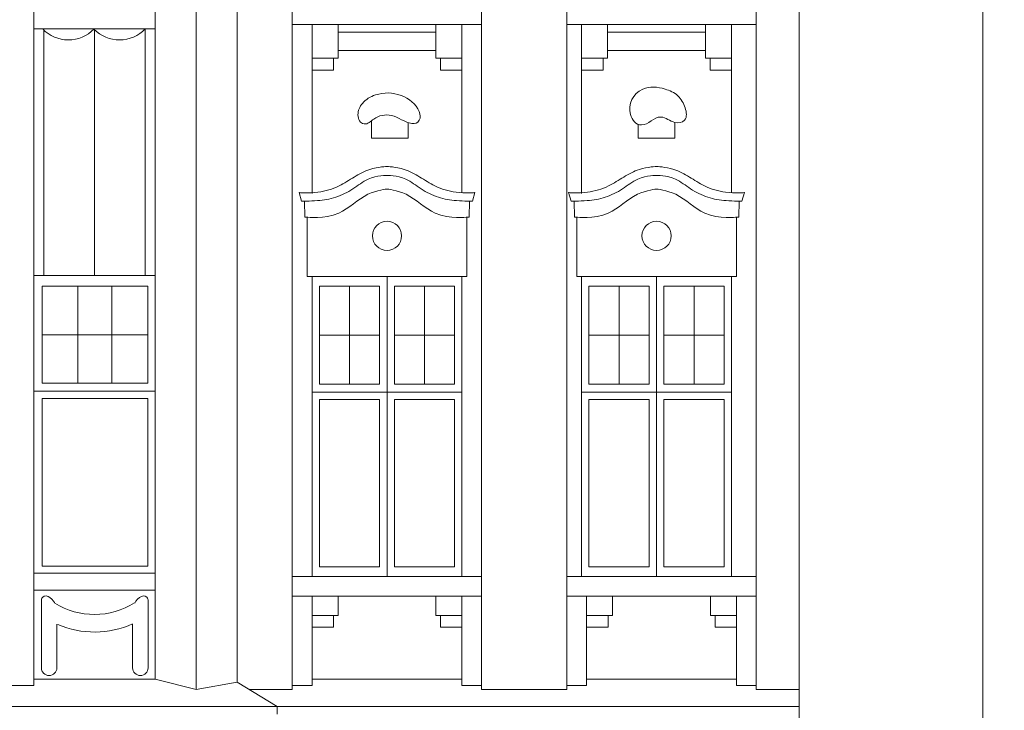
# Model space of a CAD drawing. Header units: metres. Extents: x -578.7 to -558, y 244.4 to 273.5.
# Tile 12 of 15: x -564.8 to -560.7, y 256.8 to 259.7. Entities that reach past the tile are written whole.
import ezdxf

# ---------------------------------------------------------------- set-up
doc = ezdxf.new("R2010")
doc.units = ezdxf.units.M
doc.header["$MEASUREMENT"] = 0
doc.layers.add('0_Nr_pióra__41', color=7, linetype='Continuous', lineweight=0, true_color=0x8d755f)
doc.layers.add('wymiar detal', color=7, linetype='Continuous')
doc.layers.add('wymiar detal_Nr_pióra__241', color=7, linetype='Continuous', lineweight=0)
doc.styles.add('GENERATED_STYLE_1', font='arial.ttf')
doc.dimstyles.new('GENERATED_STYLE__3', dxfattribs={"dimtxt": 0.2, "dimasz": 0.091787, "dimexe": 0.18, "dimexo": 0.0625, "dimgap": 0.09, "dimtad": 1, "dimdec": 0, "dimlfac": 100, "dimzin": 0, "dimdsep": 46, "dimtxsty": 'GENERATED_STYLE_1', "dimblk": 'ARROWHEAD_3', "dimblk1": 'ARROWHEAD_3', "dimblk2": 'ARROWHEAD_3', "dimcen": 0.09, "dimse1": 1, "dimse2": 1, "dimclrd": 7, "dimclre": 7, "dimclrt": 7, "dimazin": 0, "dimtfac": 1, "dimtdec": 4, "dimtmove": 0, "dimatfit": 3, "dimfxl": 0, "dimtolj": 1, "dimtzin": 0, "dimarcsym": 0})

# ---------------------------------------------------------------- blocks, each defined once
blk = doc.blocks.new('*D4')
at = {"layer": 'wymiar detal_Nr_pióra__241', "color": 7, "linetype": 'Continuous', "lineweight": 0}
for p, q in [((-560.6613, 268.4036), (-560.8424, 268.4036)), ((-560.7519, 268.4036), (-560.7769, 268.3103)), ((-560.7519, 253.908), (-560.7519, 268.4036)), ((-560.7519, 268.4036), (-560.7269, 268.3103)), ((-560.7519, 253.908), (-560.7769, 254.0013)), ((-560.7519, 253.908), (-560.7269, 254.0013)), ((-560.6613, 253.908), (-560.8424, 253.908))]:
    blk.add_line(p, q, dxfattribs=at)
at = {"layer": 'wymiar detal_Nr_pióra__241', "color": 7, "lineweight": 0, "insert": (-560.7919, 260.9281), "char_height": 0.2, "attachment_point": 7, "rotation": 90, "style": 'GENERATED_STYLE_1'}
blk.add_mtext('\\A1;{\\pql;\\fArial|b0|i0|c238|p38;725}', dxfattribs=at)
blk = doc.blocks.new('ARROWHEAD_3')
at = {"color": 0, "linetype": 'Continuous', "lineweight": 0}
blk.add_line((0, 0), (-1, 0), dxfattribs=at)
at = {"color": 0, "linetype": 'Continuous', "lineweight": 0, "flags": 128}
blk.add_lwpolyline([(-1, 0.2679), (0, 0), (-1, -0.2679)], dxfattribs=at)

msp = doc.modelspace()

# ---------------------------------------------------------------- linework, layer by layer
at = {"layer": '0_Nr_pióra__41', "color": 35, "linetype": 'Continuous', "lineweight": 0, "true_color": 0x8d755f}
for p, q in [((-561.5274, 264.1754), (-561.5274, 253.908)), ((-564.2481, 263.6887), (-564.2481, 256.9412)), ((-564.0747, 263.6887), (-564.0747, 256.8971)), ((-563.9013, 263.6887), (-563.9013, 256.9287)), ((-563.6686, 263.7172), (-563.6686, 256.898)), ((-562.8689, 263.7172), (-562.8689, 256.898)), ((-562.5086, 263.7172), (-562.5086, 256.898)), ((-561.7089, 263.7172), (-561.7089, 256.898)), ((-564.7605, 256.9412), (-564.7605, 263.3315)), ((-564.7605, 259.6877), (-564.2481, 259.6877)), ((-564.7179, 259.6877), (-564.7179, 258.6452)), ((-564.5043, 259.6877), (-564.5043, 258.6452)), ((-564.2907, 259.6877), (-564.2907, 258.6452)), ((-563.6686, 259.7052), (-562.8689, 259.7052)), ((-563.5855, 259.7052), (-563.5855, 258.9916)), ((-563.4755, 259.7052), (-563.5855, 259.7052)), ((-563.5855, 259.7052), (-563.5855, 259.5629)), ((-563.4755, 259.5629), (-563.4755, 259.7052)), ((-562.952, 259.7052), (-563.062, 259.7052)), ((-563.062, 259.7052), (-563.062, 259.5629)), ((-562.952, 259.7052), (-562.952, 258.9969)), ((-562.952, 259.5629), (-562.952, 259.7052)), ((-562.5086, 259.7052), (-561.7089, 259.7052)), ((-562.4468, 259.7052), (-562.4468, 258.9916)), ((-562.3369, 259.7052), (-562.4468, 259.7052)), ((-562.4468, 259.7052), (-562.4468, 259.5629)), ((-562.3369, 259.5629), (-562.3369, 259.7052)), ((-561.8133, 259.7052), (-561.9233, 259.7052)), ((-561.9233, 259.7052), (-561.9233, 259.5629)), ((-561.8133, 259.7052), (-561.8133, 258.9969)), ((-561.8133, 259.5629), (-561.8133, 259.7052)), ((-563.4755, 259.6735), (-563.062, 259.6735)), ((-562.3369, 259.6735), (-561.9233, 259.6735)), ((-563.5855, 259.5629), (-563.4755, 259.5629)), ((-563.4945, 259.5629), (-563.5855, 259.5629)), ((-563.5855, 259.5629), (-563.5855, 259.5131)), ((-563.4945, 259.5131), (-563.4945, 259.5629)), ((-563.062, 259.5956), (-563.4755, 259.5956)), ((-563.062, 259.5629), (-562.952, 259.5629)), ((-562.952, 259.5629), (-563.0429, 259.5629)), ((-563.0429, 259.5629), (-563.0429, 259.5131)), ((-562.952, 259.5131), (-562.952, 259.5629)), ((-562.4468, 259.5629), (-562.3369, 259.5629)), ((-562.3559, 259.5629), (-562.4468, 259.5629)), ((-562.4468, 259.5629), (-562.4468, 259.5131)), ((-562.3559, 259.5131), (-562.3559, 259.5629)), ((-561.9233, 259.5956), (-562.3369, 259.5956)), ((-561.9233, 259.5629), (-561.8133, 259.5629)), ((-561.8133, 259.5629), (-561.9043, 259.5629)), ((-561.9043, 259.5629), (-561.9043, 259.5131)), ((-561.8133, 259.5131), (-561.8133, 259.5629)), ((-563.5855, 259.5131), (-563.4945, 259.5131)), ((-563.0429, 259.5131), (-562.952, 259.5131)), ((-562.4468, 259.5131), (-562.3559, 259.5131)), ((-561.9043, 259.5131), (-561.8133, 259.5131)), ((-563.334, 259.2254), (-563.334, 259.2992)), ((-563.1796, 259.2915), (-563.1796, 259.2254)), ((-562.2073, 259.2254), (-562.2073, 259.2848)), ((-562.0529, 259.2915), (-562.0529, 259.2254)), ((-563.1796, 259.2254), (-563.334, 259.2254)), ((-562.0529, 259.2254), (-562.2073, 259.2254)), ((-563.6404, 258.9954), (-563.6294, 258.9598)), ((-562.8971, 258.9954), (-562.9081, 258.9598)), ((-562.5017, 258.9954), (-562.4907, 258.9598)), ((-561.7584, 258.9954), (-561.7695, 258.9598)), ((-563.616, 258.8924), (-563.6173, 258.9598)), ((-562.9215, 258.8924), (-562.9202, 258.9598)), ((-562.4773, 258.8924), (-562.4786, 258.9598)), ((-561.7828, 258.8924), (-561.7816, 258.9598)), ((-563.6057, 258.8924), (-563.616, 258.8924)), ((-563.6057, 258.6411), (-563.6057, 258.8924)), ((-562.9318, 258.6411), (-562.9318, 258.8924)), ((-562.9318, 258.8924), (-562.9215, 258.8924)), ((-562.467, 258.8924), (-562.4773, 258.8924)), ((-562.467, 258.6411), (-562.467, 258.8924)), ((-561.7931, 258.6411), (-561.7931, 258.8924)), ((-561.7931, 258.8924), (-561.7828, 258.8924)), ((-564.7605, 258.6452), (-564.2481, 258.6452)), ((-564.2481, 258.6452), (-564.2481, 257.3784)), ((-563.6057, 258.6411), (-562.9318, 258.6411)), ((-562.952, 258.6411), (-563.5855, 258.6411)), ((-563.5855, 258.6411), (-563.5855, 257.3743)), ((-562.952, 258.6411), (-563.2687, 258.6411)), ((-563.2687, 258.6411), (-563.2687, 257.3743)), ((-562.952, 257.3743), (-562.952, 258.6411)), ((-562.952, 257.3743), (-562.952, 258.6411)), ((-562.467, 258.6411), (-561.7931, 258.6411)), ((-561.8133, 258.6411), (-562.4468, 258.6411)), ((-562.4468, 258.6411), (-562.4468, 257.3743)), ((-561.8133, 258.6411), (-562.1301, 258.6411)), ((-562.1301, 258.6411), (-562.1301, 257.3743)), ((-561.8133, 257.3743), (-561.8133, 258.6411)), ((-561.8133, 257.3743), (-561.8133, 258.6411)), ((-564.2793, 258.6007), (-564.7253, 258.6007)), ((-564.7253, 258.6007), (-564.7253, 258.1906)), ((-564.5741, 258.6007), (-564.5741, 258.1906)), ((-564.4316, 258.6007), (-564.4316, 258.1906)), ((-564.2793, 258.1906), (-564.2793, 258.6007)), ((-563.5542, 258.6007), (-563.2999, 258.6007)), ((-563.5542, 258.1865), (-563.5542, 258.6007)), ((-563.4271, 258.6007), (-563.4271, 258.1865)), ((-563.2999, 258.6007), (-563.2999, 258.1865)), ((-562.9832, 258.6007), (-563.2375, 258.6007)), ((-563.2375, 258.6007), (-563.2375, 258.1865)), ((-563.1104, 258.6007), (-563.1104, 258.1865)), ((-562.9832, 258.1865), (-562.9832, 258.6007)), ((-562.4156, 258.6007), (-562.1613, 258.6007)), ((-562.4156, 258.1865), (-562.4156, 258.6007)), ((-562.2885, 258.6007), (-562.2885, 258.1865)), ((-562.1613, 258.6007), (-562.1613, 258.1865)), ((-561.8446, 258.6007), (-562.0989, 258.6007)), ((-562.0989, 258.6007), (-562.0989, 258.1865)), ((-561.9717, 258.6007), (-561.9717, 258.1865)), ((-561.8446, 258.1865), (-561.8446, 258.6007)), ((-564.2793, 258.3956), (-564.7253, 258.3956)), ((-563.5542, 258.3936), (-563.2999, 258.3936)), ((-563.2375, 258.3936), (-562.9832, 258.3936)), ((-562.4156, 258.3936), (-562.1613, 258.3936)), ((-562.0989, 258.3936), (-561.8446, 258.3936)), ((-564.7253, 258.1906), (-564.2793, 258.1906)), ((-563.2999, 258.1865), (-563.5542, 258.1865)), ((-563.2375, 258.1865), (-562.9832, 258.1865)), ((-562.1613, 258.1865), (-562.4156, 258.1865)), ((-562.0989, 258.1865), (-561.8446, 258.1865)), ((-564.2481, 258.1571), (-564.7605, 258.1571)), ((-563.5855, 258.1531), (-562.952, 258.1531)), ((-562.4468, 258.1531), (-561.8133, 258.1531)), ((-564.2793, 258.1256), (-564.7253, 258.1256)), ((-564.7253, 258.1256), (-564.7253, 257.4187)), ((-564.2793, 257.4187), (-564.2793, 258.1256)), ((-563.5542, 258.1216), (-563.2999, 258.1216)), ((-563.5542, 257.4147), (-563.5542, 258.1216)), ((-563.2999, 258.1216), (-563.2999, 257.4147)), ((-562.9832, 258.1216), (-563.2375, 258.1216)), ((-563.2375, 258.1216), (-563.2375, 257.4147)), ((-562.9832, 257.4147), (-562.9832, 258.1216)), ((-562.4156, 258.1216), (-562.1613, 258.1216)), ((-562.4156, 257.4147), (-562.4156, 258.1216)), ((-562.1613, 258.1216), (-562.1613, 257.4147)), ((-561.8446, 258.1216), (-562.0989, 258.1216)), ((-562.0989, 258.1216), (-562.0989, 257.4147)), ((-561.8446, 257.4147), (-561.8446, 258.1216)), ((-564.7253, 257.4187), (-564.2793, 257.4187)), ((-563.2999, 257.4147), (-563.5542, 257.4147)), ((-563.2375, 257.4147), (-562.9832, 257.4147)), ((-562.1613, 257.4147), (-562.4156, 257.4147)), ((-562.0989, 257.4147), (-561.8446, 257.4147)), ((-564.7605, 257.3885), (-564.2481, 257.3885)), ((-563.6686, 257.3743), (-562.8689, 257.3743)), ((-563.5855, 257.3743), (-562.952, 257.3743)), ((-563.2687, 257.3743), (-562.952, 257.3743)), ((-562.5086, 257.3743), (-561.7089, 257.3743)), ((-562.4468, 257.3743), (-561.8133, 257.3743)), ((-562.1301, 257.3743), (-561.8133, 257.3743)), ((-564.7605, 257.3173), (-564.2481, 257.3173)), ((-564.7288, 257.274), (-564.7288, 256.9871)), ((-564.2777, 257.274), (-564.2777, 256.9871)), ((-563.6686, 257.3107), (-563.6686, 257.23)), ((-563.6686, 257.2911), (-562.8689, 257.2911)), ((-563.5855, 256.9149), (-563.5855, 257.2911)), ((-563.4755, 257.2104), (-563.4755, 257.2911)), ((-563.062, 257.2104), (-563.062, 257.2911)), ((-562.952, 256.9149), (-562.952, 257.2911)), ((-562.5086, 257.3107), (-562.5086, 257.23)), ((-562.5086, 257.2911), (-561.7089, 257.2911)), ((-562.4255, 256.9149), (-562.4255, 257.2911)), ((-562.3156, 257.2104), (-562.3156, 257.2911)), ((-561.902, 257.2104), (-561.902, 257.2911)), ((-561.792, 256.9149), (-561.792, 257.2911)), ((-563.6686, 257.23), (-563.6686, 257.1801)), ((-562.5086, 257.23), (-562.5086, 257.1801)), ((-563.5855, 257.2104), (-563.4755, 257.2104)), ((-563.4945, 257.2104), (-563.5855, 257.2104)), ((-563.4945, 257.1605), (-563.4945, 257.2104)), ((-563.062, 257.2104), (-562.952, 257.2104)), ((-563.0429, 257.1605), (-563.0429, 257.2104)), ((-562.4255, 257.2104), (-562.3156, 257.2104)), ((-562.3346, 257.2104), (-562.4255, 257.2104)), ((-562.3346, 257.1605), (-562.3346, 257.2104)), ((-561.902, 257.2104), (-561.792, 257.2104)), ((-561.883, 257.1605), (-561.883, 257.2104)), ((-564.6633, 257.1736), (-564.6633, 256.989)), ((-564.3432, 257.1736), (-564.3432, 256.989)), ((-563.5855, 257.1605), (-563.4945, 257.1605)), ((-562.952, 257.1605), (-563.0429, 257.1605)), ((-562.4255, 257.1605), (-562.3346, 257.1605)), ((-561.792, 257.1605), (-561.883, 257.1605)), ((-564.7605, 256.9412), (-564.2481, 256.9412)), ((-564.7605, 256.9149), (-564.7605, 256.9412)), ((-564.2481, 256.9412), (-564.0747, 256.8971)), ((-563.5855, 256.9412), (-562.952, 256.9412)), ((-562.4255, 256.9412), (-561.792, 256.9412)), ((-564.7605, 256.9149), (-564.9359, 256.9149)), ((-564.0747, 256.8971), (-563.9013, 256.9287)), ((-563.9013, 256.9287), (-563.733, 256.826)), ((-563.6686, 256.898), (-563.8487, 256.898)), ((-563.5855, 256.9149), (-563.6686, 256.9149)), ((-562.8689, 256.9149), (-562.952, 256.9149)), ((-562.5086, 256.898), (-562.8689, 256.898)), ((-562.4255, 256.9149), (-562.5086, 256.9149)), ((-561.7089, 256.9149), (-561.792, 256.9149)), ((-561.5288, 256.898), (-561.7089, 256.898)), ((-561.5274, 256.826), (-568.2173, 256.826)), ((-563.733, 256.826), (-563.733, 256.7931))]:
    msp.add_line(p, q, dxfattribs=at)
for centre in [(-563.2687, 258.8129), (-562.1301, 258.8129)]:
    msp.add_circle(centre, 0.0617, dxfattribs=at)
for centre, radius, start, end in [((-564.6142, 259.7908), 0.1506, 223.6844, 315.6818), ((-564.3987, 259.7908), 0.1506, 224.3182, 316.3156), ((-564.5043, 257.5339), 0.3197, 238.3081, 302.0201), ((-564.5043, 257.5339), 0.3938, 246.8251, 294.0932), ((-564.696, 256.989), 0.0327, 180, 0), ((-564.3104, 256.989), 0.0327, 180, 0)]:
    msp.add_arc(centre, radius, start, end, dxfattribs=at)
for points, knots in [([(-562.1119, 259.3146), (-562.1425, 259.3154), (-562.1632, 259.2809), (-562.1939, 259.2813), (-562.2173, 259.2815), (-562.2334, 259.3018), (-562.24, 259.3248), (-562.2525, 259.3681), (-562.2299, 259.414), (-562.1888, 259.4325), (-562.159, 259.4459), (-562.1254, 259.4422), (-562.0939, 259.4325), (-562.0743, 259.4264), (-562.0551, 259.4182), (-562.0401, 259.4043), (-562.0253, 259.3905), (-562.0156, 259.3724), (-562.0093, 259.353), (-562.0036, 259.3354), (-562.0001, 259.3156), (-562.0119, 259.3018), (-562.0217, 259.2902), (-562.038, 259.2877), (-562.0529, 259.2915), (-562.0738, 259.2969), (-562.0905, 259.314), (-562.1119, 259.3146)], [0, 0, 0, 0, 1, 1, 1, 2, 2, 2, 3, 3, 3, 4, 4, 4, 5, 5, 5, 6, 6, 6, 7, 7, 7, 8, 8, 8, 9, 9, 9, 9]), ([(-563.3172, 259.408), (-563.282, 259.4197), (-563.244, 259.4187), (-563.2093, 259.4058), (-563.1759, 259.3933), (-563.1458, 259.3706), (-563.133, 259.3376), (-563.1283, 259.3254), (-563.1264, 259.3121), (-563.1324, 259.3007), (-563.1456, 259.2759), (-563.1793, 259.2897), (-563.2068, 259.3032), (-563.221, 259.3102), (-563.235, 259.318), (-563.2504, 259.3215), (-563.2762, 259.3274), (-563.303, 259.321), (-563.3247, 259.3058), (-563.3379, 259.2965), (-563.35, 259.2835), (-563.3657, 259.2853), (-563.3829, 259.2873), (-563.391, 259.3057), (-563.3913, 259.3237), (-563.3916, 259.3416), (-563.3842, 259.3584), (-563.3728, 259.3722), (-563.3585, 259.3895), (-563.3386, 259.401), (-563.3172, 259.408)], [0, 0, 0, 0, 1, 1, 1, 2, 2, 2, 3, 3, 3, 4, 4, 4, 5, 5, 5, 6, 6, 6, 7, 7, 7, 8, 8, 8, 9, 9, 9, 10, 10, 10, 10]), ([(-563.6404, 258.9954), (-563.6404, 258.9954), (-563.6001, 258.9921), (-563.5603, 258.9972), (-563.5294, 259.0011), (-563.4994, 259.0104), (-563.4713, 259.0239), (-563.449, 259.0346), (-563.4285, 259.0486), (-563.4072, 259.0613), (-563.3862, 259.0738), (-563.3647, 259.0859), (-563.3413, 259.0933), (-563.3061, 259.1045), (-563.2687, 259.1058), (-563.2687, 259.1058)], [0, 0, 0, 0, 1, 1, 1, 2, 2, 2, 3, 3, 3, 4, 4, 4, 5, 5, 5, 5]), ([(-562.8971, 258.9954), (-562.8971, 258.9954), (-562.9374, 258.9921), (-562.9772, 258.9972), (-563.0081, 259.0011), (-563.0381, 259.0104), (-563.0662, 259.0239), (-563.0885, 259.0346), (-563.109, 259.0486), (-563.1303, 259.0613), (-563.1513, 259.0738), (-563.1728, 259.0859), (-563.1961, 259.0933), (-563.2313, 259.1045), (-563.2687, 259.1058), (-563.2687, 259.1058)], [0, 0, 0, 0, 1, 1, 1, 2, 2, 2, 3, 3, 3, 4, 4, 4, 5, 5, 5, 5]), ([(-562.5017, 258.9954), (-562.5017, 258.9954), (-562.4615, 258.9921), (-562.4216, 258.9972), (-562.3907, 259.0011), (-562.3607, 259.0104), (-562.3326, 259.0239), (-562.3103, 259.0346), (-562.2898, 259.0486), (-562.2686, 259.0613), (-562.2475, 259.0738), (-562.226, 259.0859), (-562.2027, 259.0933), (-562.1675, 259.1045), (-562.1301, 259.1058), (-562.1301, 259.1058)], [0, 0, 0, 0, 1, 1, 1, 2, 2, 2, 3, 3, 3, 4, 4, 4, 5, 5, 5, 5]), ([(-561.7584, 258.9954), (-561.7584, 258.9954), (-561.7987, 258.9921), (-561.8385, 258.9972), (-561.8695, 259.0011), (-561.8994, 259.0104), (-561.9275, 259.0239), (-561.9498, 259.0346), (-561.9704, 259.0486), (-561.9916, 259.0613), (-562.0126, 259.0738), (-562.0341, 259.0859), (-562.0575, 259.0933), (-562.0927, 259.1045), (-562.1301, 259.1058), (-562.1301, 259.1058)], [0, 0, 0, 0, 1, 1, 1, 2, 2, 2, 3, 3, 3, 4, 4, 4, 5, 5, 5, 5]), ([(-563.6294, 258.9598), (-563.6294, 258.9598), (-563.5956, 258.959), (-563.5621, 258.9616), (-563.5361, 258.9636), (-563.5103, 258.9679), (-563.4855, 258.9758), (-563.4596, 258.9841), (-563.4353, 258.9966), (-563.4125, 259.0114), (-563.3912, 259.0253), (-563.3716, 259.042), (-563.3485, 259.0524), (-563.311, 259.0691), (-563.2687, 259.0684), (-563.2687, 259.0684)], [0, 0, 0, 0, 1, 1, 1, 2, 2, 2, 3, 3, 3, 4, 4, 4, 5, 5, 5, 5]), ([(-562.9081, 258.9598), (-562.9081, 258.9598), (-562.9418, 258.959), (-562.9754, 258.9616), (-563.0014, 258.9636), (-563.0271, 258.9679), (-563.0519, 258.9758), (-563.0778, 258.9841), (-563.1021, 258.9966), (-563.1249, 259.0114), (-563.1462, 259.0253), (-563.1658, 259.042), (-563.189, 259.0524), (-563.2264, 259.0691), (-563.2687, 259.0684), (-563.2687, 259.0684)], [0, 0, 0, 0, 1, 1, 1, 2, 2, 2, 3, 3, 3, 4, 4, 4, 5, 5, 5, 5]), ([(-562.4907, 258.9598), (-562.4907, 258.9598), (-562.457, 258.959), (-562.4234, 258.9616), (-562.3974, 258.9636), (-562.3717, 258.9679), (-562.3469, 258.9758), (-562.321, 258.9841), (-562.2967, 258.9966), (-562.2739, 259.0114), (-562.2526, 259.0253), (-562.233, 259.042), (-562.2098, 259.0524), (-562.1724, 259.0691), (-562.1301, 259.0684), (-562.1301, 259.0684)], [0, 0, 0, 0, 1, 1, 1, 2, 2, 2, 3, 3, 3, 4, 4, 4, 5, 5, 5, 5]), ([(-561.7695, 258.9598), (-561.7695, 258.9598), (-561.8032, 258.959), (-561.8367, 258.9616), (-561.8627, 258.9636), (-561.8885, 258.9679), (-561.9133, 258.9758), (-561.9392, 258.9841), (-561.9635, 258.9966), (-561.9863, 259.0114), (-562.0076, 259.0253), (-562.0272, 259.042), (-562.0504, 259.0524), (-562.0878, 259.0691), (-562.1301, 259.0684), (-562.1301, 259.0684)], [0, 0, 0, 0, 1, 1, 1, 2, 2, 2, 3, 3, 3, 4, 4, 4, 5, 5, 5, 5]), ([(-563.6057, 258.8924), (-563.6057, 258.8924), (-563.5344, 258.8807), (-563.4725, 258.9083), (-563.4277, 258.9284), (-563.3939, 258.9671), (-563.3495, 258.9883), (-563.3116, 259.0064), (-563.2687, 259.0103), (-563.2687, 259.0103)], [0, 0, 0, 0, 1, 1, 1, 2, 2, 2, 3, 3, 3, 3]), ([(-562.9318, 258.8924), (-562.9318, 258.8924), (-563.003, 258.8807), (-563.0649, 258.9083), (-563.1098, 258.9284), (-563.1436, 258.9671), (-563.188, 258.9883), (-563.2259, 259.0064), (-563.2687, 259.0103), (-563.2687, 259.0103)], [0, 0, 0, 0, 1, 1, 1, 2, 2, 2, 3, 3, 3, 3]), ([(-562.467, 258.8924), (-562.467, 258.8924), (-562.3958, 258.8807), (-562.3339, 258.9083), (-562.289, 258.9284), (-562.2552, 258.9671), (-562.2109, 258.9883), (-562.1729, 259.0064), (-562.1301, 259.0103), (-562.1301, 259.0103)], [0, 0, 0, 0, 1, 1, 1, 2, 2, 2, 3, 3, 3, 3]), ([(-561.7931, 258.8924), (-561.7931, 258.8924), (-561.8644, 258.8807), (-561.9263, 258.9083), (-561.9711, 258.9284), (-562.0049, 258.9671), (-562.0493, 258.9883), (-562.0873, 259.0064), (-562.1301, 259.0103), (-562.1301, 259.0103)], [0, 0, 0, 0, 1, 1, 1, 2, 2, 2, 3, 3, 3, 3]), ([(-564.6723, 257.2618), (-564.6723, 257.2618), (-564.6793, 257.2775), (-564.6929, 257.2864), (-564.7026, 257.2927), (-564.7154, 257.2956), (-564.723, 257.2875), (-564.7281, 257.2821), (-564.7288, 257.274), (-564.7288, 257.274)], [0, 0, 0, 0, 1, 1, 1, 2, 2, 2, 3, 3, 3, 3]), ([(-564.3342, 257.2618), (-564.3342, 257.2618), (-564.3271, 257.2775), (-564.3135, 257.2864), (-564.3039, 257.2927), (-564.2911, 257.2956), (-564.2834, 257.2875), (-564.2783, 257.2821), (-564.2777, 257.274), (-564.2777, 257.274)], [0, 0, 0, 0, 1, 1, 1, 2, 2, 2, 3, 3, 3, 3])]:
    msp.add_open_spline(points, degree=3, knots=knots, dxfattribs=at)

# ---------------------------------------------------------------- dimensions: what is measured, and where the dimension line sits
at = {"layer": 'wymiar detal', "color": 7, "linetype": 'Continuous', "lineweight": 0}
dim = msp.add_linear_dim(base=(-560.7519, 268.4036), p1=(-561.5274, 253.908), p2=(-561.5274, 268.4036), angle=90, text='725', dimstyle='GENERATED_STYLE__3', dxfattribs=at)
dim.commit()
dim.dimension.update_dxf_attribs({"geometry": '*D4', "text_midpoint": (-560.8919, 261.1568), "dimtype": 160, "text_rotation": 90})

doc.saveas('drawing.dxf')
